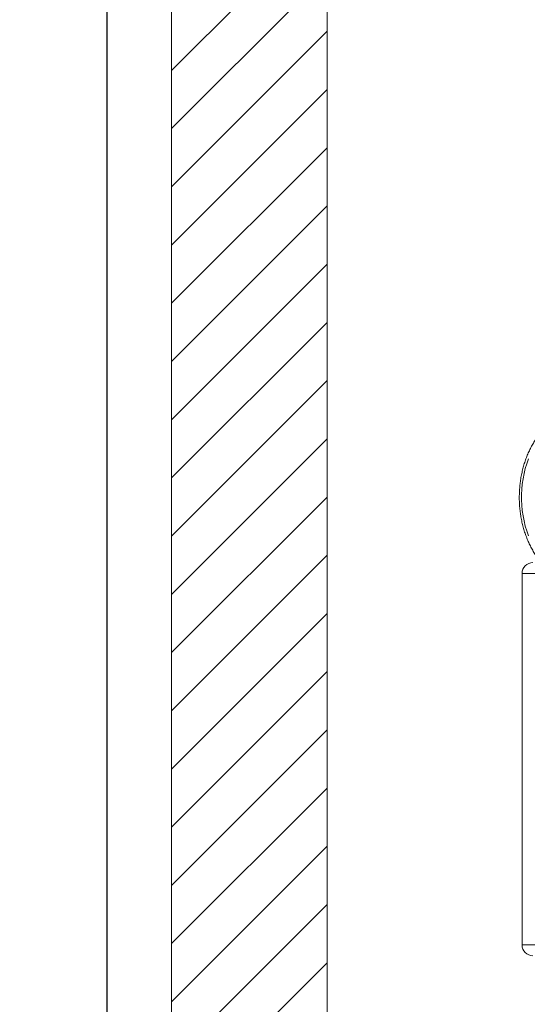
# Model space of a CAD drawing. Header units: millimetres. Extents: x 42 to 14105, y 484 to 9997.
# Tile 56 of 132: x 7713 to 8202, y 4716 to 5665. Entities that reach past the tile are written whole.
import ezdxf

# ---------------------------------------------------------------- set-up
doc = ezdxf.new("R2010")
doc.units = ezdxf.units.MM
doc.header["$LTSCALE"] = 25
doc.header["$PDSIZE"] = -1
doc.styles.add('SLDTEXTSTYLE0', font='TXT', dxfattribs={"width": 0.75})
doc.dimstyles.new('SLDDIMSTYLE1', dxfattribs={"dimtxt": 66.145833, "dimasz": 66.145833, "dimexe": 0, "dimexo": 0.0625, "dimgap": 16.536458, "dimtad": 1, "dimdec": 0, "dimrnd": 1e-09, "dimzin": 12, "dimdsep": 46, "dimtxsty": 'SLDTEXTSTYLE0', "dimblk1": 'CLOSED', "dimblk2": 'CLOSED', "dimsah": 1, "dimcen": 0.09, "dimadec": 0, "dimazin": 3, "dimtfac": 1, "dimtdec": 0, "dimtofl": 0, "dimtmove": 0, "dimatfit": 3, "dimldrblk": 'CLOSED', "dimfxl": 1, "dimfrac": 2, "dimtolj": 1, "dimtzin": 12, "dimarcsym": 0})

# ---------------------------------------------------------------- blocks, each defined once
blk = doc.blocks.new('SW_HATCH_1')
at = {"color": 0, "linetype": 'Continuous', "lineweight": 0}
for p, q in [((-2085.77, 1450.2), (-1935.77, 1600.2)), ((-2085.77, 1394.08), (-1935.77, 1544.08)), ((-2085.77, 1337.95), (-1935.77, 1487.95)), ((-2085.77, 1281.82), (-1935.77, 1431.82)), ((-2085.77, 1225.7), (-1935.77, 1375.7)), ((-2085.77, 1169.57), (-1935.77, 1319.57)), ((-2085.77, 1113.44), (-1935.77, 1263.44)), ((-2085.77, 1057.32), (-1935.77, 1207.32)), ((-2085.77, 1001.19), (-1935.77, 1151.19)), ((-2085.77, 945.06), (-1935.77, 1095.06)), ((-2085.77, 888.94), (-1935.77, 1038.94)), ((-2085.77, 832.81), (-1935.77, 982.81)), ((-2085.77, 776.68), (-1935.77, 926.68)), ((-2085.77, 720.56), (-1935.77, 870.56)), ((-2085.77, 664.43), (-1935.77, 814.43)), ((-2085.77, 608.3), (-1935.77, 758.3)), ((-2085.77, 552.18), (-1935.77, 702.18)), ((-2085.77, 496.05), (-1935.77, 646.05)), ((-2085.77, 439.92), (-1935.77, 589.92))]:
    blk.add_line(p, q, dxfattribs=at)
blk = doc.blocks.new('_CLOSED')
at = {"color": 0, "linetype": 'ByBlock', "lineweight": -2}
for p, q in [((-1, 0.166667), (0, 0)), ((-1, 0.166667), (-1, -0.166667)), ((0, 0), (-1, -0.166667)), ((0, 0), (-1, 0))]:
    blk.add_line(p, q, dxfattribs=at)
blk = doc.blocks.new('_D_17')
at = {"color": 0, "linetype": 'Continuous', "lineweight": -2}
for p, q in [((7888.89, 7285.69), (7796.56, 7285.69)), ((7796.56, 7219.54), (7796.56, 4631.83)), ((8473.89, 4565.69), (7796.56, 4565.69))]:
    blk.add_line(p, q, dxfattribs=at)
at = {"layer": 'Defpoints', "color": 0}
for p in [(7888.96, 7285.69), (7796.56, 4565.69), (8473.96, 4565.69)]:
    blk.add_point(p, dxfattribs=at)
at = {"color": 0, "linetype": 'ByBlock', "lineweight": -2, "xscale": 66.14583333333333, "yscale": 66.14583333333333, "zscale": 66.14583333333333}
for p, rotation in [((7796.56, 7285.69), 90.00000000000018), ((7796.56, 4565.69), 270.0000000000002)]:
    blk.add_blockref('_CLOSED', p, dxfattribs=dict(at, rotation=rotation))
at = {"color": 0, "lineweight": 0, "insert": (7713.88, 6085.69), "char_height": 66.146, "attachment_point": 2, "rotation": 90, "style": 'SLDTEXTSTYLE0'}
blk.add_mtext('\\A1;2720', dxfattribs=at)

msp = doc.modelspace()

# ---------------------------------------------------------------- linework, layer by layer
at = {"color": 7, "linetype": 'Continuous', "lineweight": 15}
for p, q in [((7858.956, 4165.688), (7858.956, 7245.688)), ((8008.956, 4165.688), (8008.956, 7245.688)), ((8196.596, 5130.888), (8196.596, 4772.888))]:
    msp.add_line(p, q, dxfattribs=at)
at = {"color": 8, "linetype": 'Continuous', "lineweight": 15}
for p, q in [((8196.596, 5130.888), (8214.521, 5130.888)), ((8214.521, 4772.888), (8196.596, 4772.888))]:
    msp.add_line(p, q, dxfattribs=at)
at = {"color": 8, "linetype": 'Continuous', "lineweight": 15, "flags": 128}
msp.add_lwpolyline([(8202.882, 5167.335), (8201.205, 5171.912), (8199.752, 5176.641), (8198.532, 5181.498), (8197.548, 5186.462), (8196.807, 5191.51), (8196.31, 5196.617), (8196.061, 5201.761), (8196.061, 5206.916), (8196.31, 5212.059), (8196.807, 5217.166), (8197.548, 5222.214), (8198.532, 5227.178), (8199.752, 5232.036), (8201.205, 5236.764), (8202.882, 5241.341)], dxfattribs=at)
at = {"color": 7, "linetype": 'Continuous', "lineweight": 15}
for centre, start, end in [((8207.096, 5130.888), 90, 180), ((8207.096, 4772.888), 180, 270)]:
    msp.add_arc(centre, 10.5, start, end, dxfattribs=at)
msp.add_open_spline([(8254.29, 5286.808), (8253.966, 5286.816), (8252.39, 5286.858), (8249.562, 5286.617), (8245.827, 5286.076), (8242.128, 5285.199), (8238.479, 5284.019), (8234.89, 5282.533), (8231.375, 5280.747), (8227.948, 5278.665), (8224.62, 5276.295), (8221.405, 5273.644), (8218.317, 5270.722), (8215.368, 5267.54), (8212.571, 5264.111), (8209.937, 5260.449), (8207.476, 5256.57), (8205.199, 5252.488), (8203.113, 5248.221), (8201.226, 5243.786), (8199.546, 5239.201), (8198.078, 5234.483), (8196.826, 5229.652), (8195.796, 5224.726), (8194.99, 5219.722), (8194.411, 5214.661), (8194.062, 5209.562), (8193.942, 5204.442), (8194.052, 5199.322), (8194.393, 5194.22), (8194.963, 5189.156), (8195.76, 5184.148), (8196.782, 5179.215), (8198.026, 5174.375), (8199.488, 5169.648), (8201.163, 5165.051), (8203.046, 5160.601), (8205.131, 5156.316), (8207.413, 5152.215), (8209.369, 5149.109), (8210.569, 5147.387), (8210.901, 5146.91)], degree=3, knots=[0, 0, 0, 0, 0.006638, 0.0323611, 0.0580812, 0.0838305, 0.1096406, 0.1355379, 0.1615415, 0.1876626, 0.2139041, 0.2402616, 0.2667249, 0.29328, 0.3199105, 0.3466002, 0.3733336, 0.400097, 0.4268793, 0.4536716, 0.4804663, 0.5072589, 0.5340473, 0.5608305, 0.5876087, 0.6143829, 0.6411545, 0.6679254, 0.694698, 0.721474, 0.7482555, 0.7750447, 0.8018435, 0.8286536, 0.855476, 0.882311, 0.9091577, 0.936014, 0.9628755, 0.9897342, 1, 1, 1, 1], dxfattribs=at)

# ---------------------------------------------------------------- block references
at = {"color": 7, "linetype": 'Continuous', "lineweight": 0}
msp.add_blockref('SW_HATCH_1', (9944.728, 4165.688), dxfattribs=at)

# ---------------------------------------------------------------- dimensions: what is measured, and where the dimension line sits
dim = msp.add_linear_dim(base=(7796.565, 4565.688), p1=(7888.956, 7285.688), p2=(8473.956, 4565.688), angle=90, dimstyle='SLDDIMSTYLE1', dxfattribs=at)
dim.commit()
dim.dimension.update_dxf_attribs({"geometry": '_D_17', "text_midpoint": (7796.565, 6085.688), "dimtype": 160})

doc.saveas('drawing.dxf')
